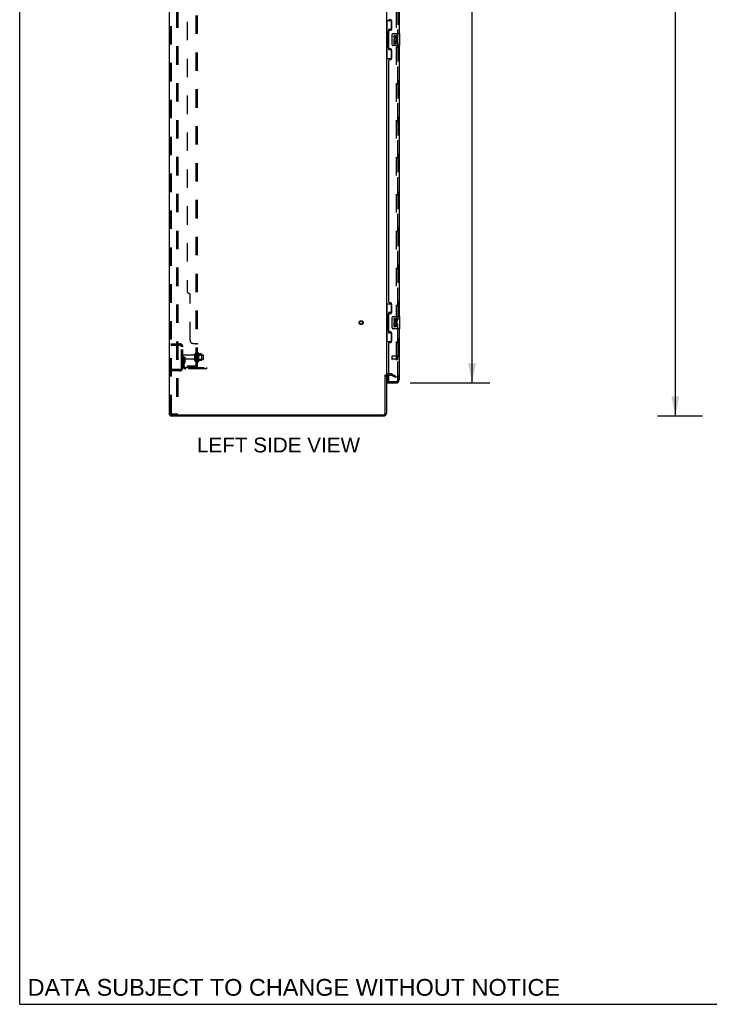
# Model space of a CAD drawing. Header units: inches. Extents: x 0 to 278, y 0 to 180.
# Tile 1 of 77: x 0 to 57, y 0 to 82. Entities that reach past the tile are written whole.
import ezdxf

# ---------------------------------------------------------------- set-up
doc = ezdxf.new("R2010")
doc.units = ezdxf.units.IN
doc.header["$LTSCALE"] = 15.310625
doc.header["$MEASUREMENT"] = 0
doc.linetypes.add('HIDDEN', pattern=[0.2, 0.1, -0.1])
doc.layers.get('0').update_dxf_attribs({"linetype": 'CONTINUOUS'})
for name, color, linetype in [('DEFAULT_2', 8, 'HIDDEN'), ('DIMENSIONS', 7, 'CONTINUOUS'), ('LEFTHAND_DOOR_ASSEMBLY', 7, 'CONTINUOUS'), ('RIGHTHAND_DOOR_ASSEMBLY', 7, 'CONTINUOUS'), ('SUBPANEL', 7, 'CONTINUOUS')]:
    doc.layers.add(name, color=color, linetype=linetype)
doc.styles.get("Standard").update_dxf_attribs({"font": 'arial.ttf'})
doc.dimstyles.new('DIMSTYLE_1', dxfattribs={"dimtxt": 1.228125, "dimasz": 1.6375, "dimexe": 0.09, "dimexo": 0.07, "dimgap": 0.0375, "dimtad": 0, "dimtih": 1, "dimtoh": 1, "dimzin": 4, "dimdsep": 46, "dimtxsty": 'Standard', "dimblk": '_FILLED', "dimblk1": '_FILLED', "dimblk2": '_FILLED', "dimcen": 0.09, "dimadec": 3, "dimazin": 1, "dimtfac": 1, "dimtdec": 3, "dimtofl": 0, "dimtmove": 0, "dimatfit": 3, "dimldrblk": '_FILLED', "dimfxl": 0, "dimtolj": 1, "dimtzin": 4, "dimarcsym": 0})

# ---------------------------------------------------------------- blocks, each defined once
blk = doc.blocks.new('_FILLED')
at = {"color": 0, "linetype": 'ByBlock'}
blk.add_solid([(0, 0), (-1, 0.2), (-1, -0.2)], dxfattribs=at)
blk = doc.blocks.new('*D7')
at = {"layer": 'DIMENSIONS', "color": 2, "linetype": 'Continuous'}
for p, q in [((32.386, 132.076), (39.002, 132.076)), ((37.528, 132.076), (37.528, 94.139)), ((37.528, 51.576), (37.528, 89.84)), ((32.386, 51.576), (39.002, 51.576))]:
    blk.add_line(p, q, dxfattribs=at)
at = {"layer": 'DIMENSIONS', "color": 2, "linetype": 'Continuous', "xscale": 1.6375, "yscale": 1.6375, "zscale": 1.6375}
for p, rotation in [((37.528, 132.076), 90), ((37.528, 51.576), 270)]:
    blk.add_blockref('_FILLED', p, dxfattribs=dict(at, rotation=rotation))
at = {"layer": 'DIMENSIONS', "color": 2, "linetype": 'Continuous', "insert": (37.528, 93.525), "char_height": 1.2281, "width": 6.28216, "attachment_point": 2, "line_spacing_factor": 0.9}
blk.add_mtext('80.50\\PDOORS', dxfattribs=at)
blk = doc.blocks.new('*D15')
at = {"layer": 'DIMENSIONS', "color": 2, "linetype": 'Continuous'}
for p, q in [((56.663, 134.826), (52.923, 134.826)), ((54.397, 134.826), (54.397, 93.054)), ((54.397, 48.826), (54.397, 90.598)), ((56.663, 48.826), (52.923, 48.826))]:
    blk.add_line(p, q, dxfattribs=at)
at = {"layer": 'DIMENSIONS', "color": 2, "linetype": 'Continuous', "xscale": 1.6375, "yscale": 1.6375, "zscale": 1.6375}
for p, rotation in [((54.397, 134.826), 90), ((54.397, 48.826), 270)]:
    blk.add_blockref('_FILLED', p, dxfattribs=dict(at, rotation=rotation))
at = {"layer": 'DIMENSIONS', "color": 2, "linetype": 'Continuous', "insert": (54.397, 92.44), "char_height": 1.2281, "width": 4.29159, "attachment_point": 2, "line_spacing_factor": 0.9}
blk.add_mtext('86.00', dxfattribs=at)

msp = doc.modelspace()

# ---------------------------------------------------------------- linework, layer by layer
at = {"color": 7, "linetype": 'Continuous'}
for p, q in [((0, 0), (0, 180.125)), ((30.324, 52.222), (30.428, 52.222)), ((12.48, 48.93), (12.48, 48.826)), ((12.485, 48.93), (12.518, 48.93)), ((0, 0), (278.375, 0))]:
    msp.add_line(p, q, dxfattribs=at)
at = {"color": 3, "linetype": 'Continuous'}
for p, q in [((12.428, 48.93), (12.428, 134.722)), ((30.428, 131.378), (30.428, 52.274)), ((30.324, 49.072), (30.324, 52.233)), ((30.428, 52.222), (30.428, 49.072)), ((30.632, 52.222), (30.571, 52.222)), ((12.428, 48.93), (12.485, 48.93)), ((30.182, 48.826), (12.48, 48.826)), ((12.518, 48.93), (30.182, 48.93))]:
    msp.add_line(p, q, dxfattribs=at)
for centre, radius, start, end in [((30.571, 52.079), 0.142, 90, 180), ((30.182, 49.072), 0.246, 270, 360), ((30.182, 49.072), 0.142, 270, 360)]:
    msp.add_arc(centre, radius, start, end, dxfattribs=at)
at = {"layer": 'DEFAULT_2', "color": 8, "linetype": 'HIDDEN'}
for p, q in [((12.532, 49.043), (12.532, 134.608)), ((12.606, 49.043), (12.606, 134.608)), ((13.004, 134.638), (13.004, 49.013)), ((13.108, 134.638), (13.108, 49.013)), ((31.241, 131.56), (31.241, 52.091)), ((12.532, 54.826), (13.286, 54.826)), ((13.205, 54.826), (13.205, 54.722)), ((12.532, 54.722), (13.286, 54.722)), ((13.428, 52.822), (13.428, 54.579)), ((13.532, 52.822), (13.532, 54.579)), ((14.522, 53.443), (14.522, 53.958)), ((14.632, 53.443), (14.632, 53.958)), ((14.757, 54.035), (14.757, 53.367)), ((14.827, 54.057), (14.827, 53.345)), ((15.083, 53.978), (14.855, 53.978)), ((15.093, 53.956), (15.093, 53.445)), ((13.636, 53.701), (13.532, 53.701)), ((14.46, 53.866), (13.562, 53.866)), ((14.46, 53.536), (13.562, 53.536)), ((13.621, 53.354), (13.572, 53.286)), ((13.622, 53.36), (13.622, 53.701)), ((13.622, 53.526), (13.726, 53.526)), ((13.636, 53.701), (13.726, 53.701)), ((13.636, 52.999), (13.636, 53.701)), ((13.705, 53.294), (13.656, 53.226)), ((13.726, 53.36), (13.726, 53.701)), ((15.227, 53.888), (14.632, 53.888)), ((15.227, 53.513), (14.632, 53.513)), ((14.777, 53.884), (14.757, 53.904)), ((14.777, 53.517), (14.757, 53.497)), ((14.777, 53.884), (15.073, 53.884)), ((14.777, 53.884), (14.777, 53.517)), ((14.777, 53.517), (15.073, 53.517)), ((15.083, 53.423), (14.855, 53.423)), ((15.073, 53.884), (15.093, 53.904)), ((15.073, 53.884), (15.073, 53.517)), ((15.073, 53.517), (15.093, 53.497)), ((15.257, 53.543), (15.257, 53.858)), ((13.286, 52.68), (12.532, 52.68)), ((13.286, 52.576), (12.532, 52.576)), ((13.205, 52.68), (13.205, 52.576)), ((13.779, 52.857), (15.532, 52.857)), ((15.532, 52.753), (13.779, 52.753)), ((15.029, 52.753), (15.029, 52.857)), ((15.285, 52.753), (15.285, 52.857)), ((15.532, 52.753), (15.532, 52.857)), ((30.833, 52.326), (30.571, 52.326)), ((30.901, 52.307), (31.241, 52.111)), ((30.632, 52.222), (30.833, 52.222)), ((31.189, 52.021), (30.849, 52.217)), ((31.241, 52.111), (31.189, 52.021)), ((31.216, 52.073), (31.218, 52.073)), ((12.627, 49.013), (12.554, 49.013)), ((12.627, 49.013), (13.108, 49.013))]:
    msp.add_line(p, q, dxfattribs=at)
for points in [[(31.224, 52.071), (31.223, 52.071), (31.221, 52.071), (31.22, 52.072), (31.218, 52.073)], [(31.241, 52.091), (31.241, 52.089), (31.24, 52.087), (31.24, 52.085), (31.239, 52.083), (31.238, 52.081), (31.237, 52.079), (31.236, 52.077), (31.234, 52.076), (31.233, 52.074), (31.231, 52.073), (31.229, 52.072), (31.227, 52.072), (31.225, 52.071), (31.224, 52.071)], [(12.532, 49.043), (12.533, 49.035), (12.535, 49.028), (12.539, 49.022), (12.543, 49.017), (12.548, 49.014), (12.554, 49.013)], [(12.606, 49.043), (12.607, 49.035), (12.609, 49.028), (12.612, 49.022), (12.617, 49.017), (12.621, 49.014), (12.627, 49.013)]]:
    msp.add_lwpolyline(points, dxfattribs=at)
for radius in [0.164, 0.124]:
    msp.add_circle((28.324, 56.576), radius, dxfattribs=at)
for centre, radius, start, end in [((13.286, 54.579), 0.246, 0, 90), ((13.286, 54.579), 0.142, 0, 90), ((14.577, 53.958), 0.055, 360, 180), ((14.796, 54.035), 0.0384, 34.44966, 180), ((14.227, 53.701), 0.698, 23.96793, 30.66313), ((14.874, 53.988), 0.01, 203.96793, 270), ((15.083, 53.968), 0.01, 5.19383, 90), ((14.952, 53.956), 0.141, 0, 5.20805), ((13.562, 53.836), 0.03, 90, 180), ((13.562, 53.566), 0.03, 180, 270), ((13.74, 53.165), 0.208, 144.24611, 180), ((13.612, 53.36), 0.01, 324.24611, 360), ((13.74, 53.165), 0.104, 144.24611, 180), ((13.612, 53.36), 0.114, 324.24611, 360), ((14.46, 53.928), 0.0625, 270, 360), ((14.46, 53.473), 0.0625, 0, 90), ((14.577, 53.443), 0.055, 180, 0), ((14.796, 53.367), 0.0384, 180, 325.55034), ((14.227, 53.701), 0.698, 329.33687, 336.03207), ((14.874, 53.413), 0.01, 90, 156.03207), ((15.083, 53.433), 0.01, 270, 354.80617), ((14.952, 53.445), 0.141, 354.79195, 360), ((15.227, 53.858), 0.03, 359.99999, 90), ((15.227, 53.543), 0.03, 270, 0.00001), ((13.286, 52.822), 0.246, 270, 360), ((13.286, 52.822), 0.142, 270, 360), ((13.779, 52.999), 0.246, 180, 270), ((13.779, 52.999), 0.142, 180, 270), ((30.571, 52.079), 0.246, 90, 180), ((30.833, 52.189), 0.137, 60, 90), ((30.833, 52.189), 0.033, 60, 90)]:
    msp.add_arc(centre, radius, start, end, dxfattribs=at)
at = {"layer": 'LEFTHAND_DOOR_ASSEMBLY', "color": 8, "linetype": 'HIDDEN'}
for p, q in [((31.382, 51.822), (31.382, 131.829)), ((30.882, 53.794), (30.882, 53.566)), ((31.339, 53.804), (30.892, 53.804)), ((31.339, 53.556), (30.892, 53.556)), ((31.339, 53.822), (31.339, 53.538)), ((30.652, 51.68), (31.24, 51.68))]:
    msp.add_line(p, q, dxfattribs=at)
at = {"layer": 'LEFTHAND_DOOR_ASSEMBLY', "color": 3, "linetype": 'Continuous'}
for p, q in [((31.486, 103.076), (31.486, 80.576)), ((30.752, 81.723), (30.692, 81.723)), ((30.882, 80.973), (30.882, 81.593)), ((30.632, 79.368), (30.632, 80.783)), ((30.692, 80.843), (30.752, 80.843)), ((30.752, 79.308), (30.692, 79.308)), ((31.486, 79.576), (31.486, 57.076)), ((30.882, 78.558), (30.882, 79.178)), ((30.632, 58.283), (30.632, 78.368)), ((30.692, 78.428), (30.752, 78.428)), ((30.752, 58.223), (30.692, 58.223)), ((30.882, 57.473), (30.882, 58.093)), ((30.632, 55.868), (30.632, 57.283)), ((30.692, 57.343), (30.752, 57.343)), ((30.752, 55.808), (30.692, 55.808)), ((30.882, 55.058), (30.882, 55.678)), ((31.486, 56.076), (31.486, 51.822)), ((30.632, 51.7), (30.632, 54.868)), ((30.692, 54.928), (30.752, 54.928)), ((30.507, 51.576), (31.24, 51.576))]:
    msp.add_line(p, q, dxfattribs=at)
at = {"layer": 'LEFTHAND_DOOR_ASSEMBLY', "color": 7, "linetype": 'Continuous'}
for p, q in [((30.428, 81.651), (30.869, 81.651)), ((30.467, 81.651), (30.467, 80.626)), ((30.832, 80.916), (30.605, 80.916)), ((30.605, 80.916), (30.605, 79.236)), ((30.832, 81.651), (30.832, 80.871)), ((30.446, 80.626), (30.568, 80.626)), ((30.446, 80.626), (30.446, 79.526)), ((30.568, 80.656), (30.568, 80.676)), ((30.568, 79.526), (30.568, 80.626)), ((30.891, 79.676), (30.891, 80.476)), ((30.991, 80.576), (31.531, 80.576)), ((31.092, 80.422), (31.029, 80.422)), ((31.029, 80.422), (31.029, 80.285)), ((31.092, 80.285), (31.092, 80.422)), ((31.157, 80.348), (31.157, 80.279)), ((31.218, 80.285), (31.218, 80.327)), ((31.281, 80.327), (31.281, 80.191)), ((31.281, 80.191), (31.343, 80.191)), ((31.343, 80.191), (31.343, 80.327)), ((31.546, 79.591), (31.546, 80.561)), ((30.446, 79.526), (30.568, 79.526)), ((30.467, 79.526), (30.467, 78.501)), ((30.568, 79.475), (30.568, 79.495)), ((30.832, 79.281), (30.832, 78.501)), ((31.531, 79.576), (30.991, 79.576)), ((31.047, 79.96), (31.029, 79.96)), ((31.029, 79.96), (31.029, 79.73)), ((31.029, 79.73), (31.092, 79.73)), ((31.082, 79.96), (31.109, 79.979)), ((31.082, 79.96), (31.343, 79.96)), ((31.092, 79.897), (31.157, 79.897)), ((31.092, 79.73), (31.092, 79.897)), ((31.157, 79.897), (31.157, 79.761)), ((31.157, 79.761), (31.218, 79.761)), ((31.218, 79.897), (31.281, 79.897)), ((31.218, 79.761), (31.218, 79.897)), ((31.273, 79.996), (31.33, 79.971)), ((31.281, 79.897), (31.281, 79.73)), ((31.281, 79.73), (31.343, 79.73)), ((31.343, 79.73), (31.343, 79.96)), ((30.428, 78.501), (30.869, 78.501)), ((30.605, 79.236), (30.832, 79.236)), ((30.428, 58.151), (30.869, 58.151)), ((30.467, 58.151), (30.467, 57.126)), ((30.832, 58.151), (30.832, 57.371)), ((30.832, 57.416), (30.605, 57.416)), ((30.605, 57.416), (30.605, 55.736)), ((30.446, 57.126), (30.568, 57.126)), ((30.446, 57.126), (30.446, 56.026)), ((30.568, 57.156), (30.568, 57.176)), ((30.568, 56.026), (30.568, 57.126)), ((30.891, 56.176), (30.891, 56.976)), ((30.991, 57.076), (31.531, 57.076)), ((31.092, 56.922), (31.029, 56.922)), ((31.029, 56.922), (31.029, 56.785)), ((31.047, 56.46), (31.029, 56.46)), ((31.029, 56.46), (31.029, 56.23)), ((31.082, 56.46), (31.109, 56.479)), ((31.082, 56.46), (31.343, 56.46)), ((31.092, 56.785), (31.092, 56.922)), ((31.092, 56.397), (31.157, 56.397)), ((31.092, 56.23), (31.092, 56.397)), ((31.157, 56.848), (31.157, 56.779)), ((31.157, 56.397), (31.157, 56.261)), ((31.218, 56.785), (31.218, 56.827)), ((31.218, 56.397), (31.281, 56.397)), ((31.218, 56.261), (31.218, 56.397)), ((31.273, 56.496), (31.33, 56.471)), ((31.281, 56.827), (31.281, 56.691)), ((31.281, 56.691), (31.343, 56.691)), ((31.281, 56.397), (31.281, 56.23)), ((31.343, 56.691), (31.343, 56.827)), ((31.343, 56.23), (31.343, 56.46)), ((31.546, 56.091), (31.546, 57.061)), ((30.446, 56.026), (30.568, 56.026)), ((30.467, 56.026), (30.467, 55.001)), ((30.568, 55.975), (30.568, 55.995)), ((30.605, 55.736), (30.832, 55.736)), ((30.832, 55.781), (30.832, 55.001)), ((31.531, 56.076), (30.991, 56.076)), ((31.029, 56.23), (31.092, 56.23)), ((31.157, 56.261), (31.218, 56.261)), ((31.281, 56.23), (31.343, 56.23)), ((30.428, 55.001), (30.869, 55.001)), ((30.507, 52.207), (30.507, 51.7)), ((30.507, 51.68), (30.652, 51.68)), ((30.507, 51.68), (30.507, 51.576))]:
    msp.add_line(p, q, dxfattribs=at)
for points in [[(30.605, 80.892), (30.606, 80.889), (30.606, 80.885), (30.607, 80.881), (30.608, 80.877), (30.61, 80.872), (30.612, 80.867), (30.614, 80.861), (30.617, 80.855), (30.621, 80.849), (30.625, 80.842), (30.629, 80.835), (30.634, 80.827), (30.639, 80.818), (30.641, 80.815)], [(30.891, 80.476), (30.892, 80.482), (30.892, 80.488), (30.893, 80.494), (30.895, 80.5), (30.896, 80.506), (30.898, 80.512)], [(30.641, 79.337), (30.639, 79.333), (30.634, 79.325), (30.629, 79.317), (30.625, 79.31), (30.621, 79.303), (30.617, 79.296), (30.614, 79.29), (30.612, 79.285), (30.61, 79.28), (30.608, 79.275), (30.607, 79.271), (30.606, 79.267), (30.606, 79.263), (30.605, 79.259)], [(30.898, 79.64), (30.896, 79.645), (30.895, 79.651), (30.893, 79.657), (30.892, 79.663), (30.892, 79.669), (30.891, 79.676)], [(30.605, 57.392), (30.606, 57.389), (30.606, 57.385), (30.607, 57.381), (30.608, 57.377), (30.61, 57.372), (30.612, 57.367), (30.614, 57.361), (30.617, 57.355), (30.621, 57.349), (30.625, 57.342), (30.629, 57.335), (30.634, 57.327), (30.639, 57.318), (30.641, 57.315)], [(30.891, 56.976), (30.892, 56.982), (30.892, 56.988), (30.893, 56.994), (30.895, 57), (30.896, 57.006), (30.898, 57.012)], [(30.641, 55.837), (30.639, 55.833), (30.634, 55.825), (30.629, 55.817), (30.625, 55.81), (30.621, 55.803), (30.617, 55.796), (30.614, 55.79), (30.612, 55.785), (30.61, 55.78), (30.608, 55.775), (30.607, 55.771), (30.606, 55.767), (30.606, 55.763), (30.605, 55.759)], [(30.898, 56.14), (30.896, 56.145), (30.895, 56.151), (30.893, 56.157), (30.892, 56.163), (30.892, 56.169), (30.891, 56.176)]]:
    msp.add_lwpolyline(points, dxfattribs=at)
at = {"layer": 'LEFTHAND_DOOR_ASSEMBLY', "color": 3, "linetype": 'Continuous'}
for centre, radius, start, end in [((30.692, 81.783), 0.06, 180, 270), ((30.752, 81.593), 0.13, 0, 90), ((30.752, 80.973), 0.13, 270, 360), ((30.692, 80.783), 0.06, 90, 180), ((30.692, 79.368), 0.06, 180, 270), ((30.752, 79.178), 0.13, 0, 90), ((30.752, 78.558), 0.13, 270, 360), ((30.692, 78.368), 0.06, 90, 180), ((30.692, 58.283), 0.06, 180, 270), ((30.752, 58.093), 0.13, 0, 90), ((30.692, 57.283), 0.06, 90, 180), ((30.752, 57.473), 0.13, 270, 360), ((30.692, 55.868), 0.06, 180, 270), ((30.752, 55.678), 0.13, 0, 90), ((30.692, 54.868), 0.06, 90, 180), ((30.752, 55.058), 0.13, 270, 360), ((30.652, 51.7), 0.02, 180, 270), ((31.24, 51.822), 0.246, 270, 360)]:
    msp.add_arc(centre, radius, start, end, dxfattribs=at)
at = {"layer": 'LEFTHAND_DOOR_ASSEMBLY', "color": 7, "linetype": 'Continuous'}
for centre, radius, start, end in [((30.991, 80.476), 0.1, 90, 158.79459), ((31.123, 80.285), 0.0943, 180, 360), ((31.186, 80.034), 0.157, 336.59665, 161.87913), ((31.123, 80.285), 0.0314, 180, 261.22946), ((31.186, 80.034), 0.0943, 336.59665, 215.11217), ((31.123, 80.29), 0.0362, 263.42855, 341.76278), ((31.249, 80.327), 0.0943, 68.69989, 167.43379), ((31.249, 80.327), 0.0314, 0, 180.04847), ((31.249, 80.327), 0.0943, 0, 68.67039), ((31.531, 80.561), 0.015, 0, 90), ((30.991, 79.676), 0.1, 201.20502, 270), ((31.183, 80.034), 0.154, 161.41988, 206.19629), ((31.186, 80.034), 0.157, 205.73705, 207.8532), ((31.531, 79.591), 0.015, 270, 360), ((30.991, 56.976), 0.1, 90, 158.79459), ((31.123, 56.785), 0.0943, 180, 360), ((31.183, 56.534), 0.154, 161.41988, 206.19629), ((31.186, 56.534), 0.157, 336.59665, 161.87913), ((31.186, 56.534), 0.157, 205.73705, 207.8532), ((31.123, 56.785), 0.0314, 180, 261.22946), ((31.186, 56.534), 0.0943, 336.59665, 215.11217), ((31.123, 56.79), 0.0362, 263.42855, 341.76278), ((31.249, 56.827), 0.0943, 68.69989, 167.43379), ((31.249, 56.827), 0.0314, 0, 180.04847), ((31.249, 56.827), 0.0943, 0, 68.67039), ((31.531, 57.061), 0.015, 0, 90), ((30.991, 56.176), 0.1, 201.20502, 270), ((31.531, 56.091), 0.015, 270, 360), ((30.527, 51.7), 0.02, 180, 270), ((31.322, 51.966), 0.26, 267.41339, 270)]:
    msp.add_arc(centre, radius, start, end, dxfattribs=at)
at = {"layer": 'LEFTHAND_DOOR_ASSEMBLY', "color": 8, "linetype": 'HIDDEN'}
for centre, radius, start, end in [((30.892, 53.794), 0.01, 90, 180), ((30.892, 53.566), 0.01, 180, 270), ((31.361, 53.822), 0.0215, 0, 180), ((31.361, 53.538), 0.0215, 180, 360), ((31.24, 51.822), 0.142, 270, 360)]:
    msp.add_arc(centre, radius, start, end, dxfattribs=at)
at = {"layer": 'LEFTHAND_DOOR_ASSEMBLY', "color": 7, "linetype": 'Continuous'}
for centre, start_param, end_param in [((30.673, 80.666), 0.699287, 1.51401), ((30.673, 80.666), -4.655602, -3.84088), ((30.673, 79.485), 0.699287, 1.51401), ((30.673, 79.485), -4.655602, -3.84088), ((30.673, 57.166), 0.699287, 1.51401), ((30.673, 57.166), -4.655602, -3.84088), ((30.673, 55.985), 0.699287, 1.51401), ((30.673, 55.985), -4.655602, -3.84088)]:
    msp.add_ellipse(centre, major_axis=(0, 0.18), ratio=0.579493, start_param=start_param, end_param=end_param, dxfattribs=at)
at = {"layer": 'RIGHTHAND_DOOR_ASSEMBLY', "color": 8, "linetype": 'HIDDEN'}
for p, q in [((31.382, 131.829), (31.382, 51.822)), ((30.527, 51.68), (31.24, 51.68))]:
    msp.add_line(p, q, dxfattribs=at)
msp.add_arc((31.24, 51.822), 0.142, 270, 360, dxfattribs=at)
at = {"layer": 'SUBPANEL', "color": 8, "linetype": 'HIDDEN'}
for p, q in [((14.632, 52.982), (14.632, 130.669)), ((14.757, 52.982), (14.757, 130.669)), ((13.882, 124.419), (13.882, 59.232)), ((14.132, 55.107), (14.132, 58.982)), ((14.382, 54.857), (14.703, 54.857)), ((14.632, 54.822), (14.757, 54.822)), ((14.632, 54.46), (14.757, 54.46)), ((14.632, 54.179), (14.757, 54.179)), ((14.632, 53.951), (14.757, 53.951)), ((14.632, 53.451), (14.757, 53.451)), ((13.882, 52.982), (14.52, 52.982)), ((13.882, 52.982), (13.882, 52.857)), ((14.52, 52.857), (13.882, 52.857)), ((14.132, 52.982), (14.132, 52.857)), ((14.703, 52.943), (14.607, 53.023)), ((14.632, 52.982), (14.757, 52.982))]:
    msp.add_line(p, q, dxfattribs=at)
for points in [[(14.607, 54.857), (14.606, 54.855), (14.606, 54.853), (14.606, 54.851), (14.607, 54.85), (14.607, 54.848), (14.608, 54.846), (14.61, 54.845), (14.611, 54.843), (14.613, 54.841), (14.614, 54.84), (14.616, 54.839), (14.618, 54.837), (14.622, 54.834)], [(14.607, 54.857), (14.606, 54.855), (14.606, 54.853), (14.606, 54.851), (14.607, 54.85), (14.607, 54.848)], [(14.61, 54.845), (14.611, 54.843), (14.613, 54.841), (14.614, 54.84), (14.616, 54.839)], [(14.622, 54.834), (14.624, 54.833), (14.626, 54.831), (14.628, 54.83), (14.63, 54.828), (14.631, 54.826), (14.632, 54.825), (14.632, 54.823), (14.632, 54.822)], [(14.624, 54.833), (14.626, 54.831), (14.628, 54.83), (14.63, 54.828), (14.631, 54.826), (14.632, 54.825), (14.632, 54.823), (14.632, 54.822)], [(14.703, 54.857), (14.706, 54.855), (14.708, 54.853), (14.712, 54.852), (14.715, 54.85), (14.719, 54.848), (14.723, 54.847), (14.731, 54.843)], [(14.706, 54.855), (14.708, 54.853), (14.712, 54.852)], [(14.731, 54.843), (14.735, 54.842), (14.738, 54.84)], [(14.738, 54.84), (14.742, 54.838), (14.745, 54.837), (14.748, 54.835), (14.751, 54.833), (14.753, 54.831), (14.755, 54.829), (14.756, 54.827), (14.757, 54.825), (14.757, 54.823), (14.757, 54.822)], [(14.745, 54.837), (14.748, 54.835), (14.751, 54.833), (14.753, 54.831), (14.755, 54.829), (14.756, 54.827), (14.757, 54.825), (14.757, 54.823), (14.757, 54.822)], [(14.607, 53.023), (14.606, 53.022), (14.606, 53.021), (14.606, 53.02), (14.607, 53.019), (14.607, 53.018), (14.608, 53.017), (14.61, 53.015), (14.611, 53.013), (14.613, 53.011), (14.614, 53.01), (14.618, 53.005)], [(14.618, 53.005), (14.62, 53.003), (14.622, 53.001), (14.624, 52.998), (14.626, 52.996), (14.628, 52.993), (14.63, 52.991), (14.631, 52.988), (14.632, 52.986), (14.632, 52.984), (14.632, 52.982)], [(14.692, 52.982), (14.692, 52.982), (14.692, 52.982), (14.692, 52.982), (14.692, 52.982), (14.691, 52.982), (14.691, 52.982), (14.69, 52.982), (14.689, 52.982), (14.689, 52.982), (14.688, 52.982), (14.687, 52.983), (14.686, 52.983), (14.686, 52.983), (14.685, 52.983), (14.684, 52.983), (14.683, 52.983), (14.683, 52.984), (14.682, 52.984), (14.681, 52.984), (14.68, 52.984), (14.679, 52.984), (14.679, 52.984), (14.678, 52.985), (14.677, 52.985), (14.676, 52.985), (14.675, 52.985), (14.674, 52.986), (14.674, 52.986), (14.673, 52.986), (14.672, 52.986), (14.671, 52.987), (14.67, 52.987), (14.669, 52.987), (14.668, 52.987), (14.668, 52.988), (14.667, 52.988), (14.666, 52.988), (14.665, 52.988), (14.664, 52.989), (14.663, 52.989), (14.662, 52.989), (14.661, 52.99), (14.66, 52.99), (14.659, 52.99), (14.658, 52.991), (14.657, 52.991), (14.656, 52.992), (14.655, 52.992), (14.654, 52.992), (14.653, 52.993), (14.652, 52.993), (14.651, 52.994), (14.65, 52.994), (14.649, 52.994), (14.648, 52.995), (14.647, 52.995), (14.646, 52.996), (14.645, 52.996), (14.644, 52.997), (14.643, 52.997), (14.642, 52.997), (14.641, 52.998), (14.641, 52.998), (14.64, 52.999), (14.639, 52.999), (14.638, 53), (14.637, 53), (14.636, 53), (14.636, 53.001), (14.635, 53.001), (14.634, 53.002), (14.633, 53.002), (14.633, 53.002), (14.632, 53.003), (14.631, 53.003), (14.631, 53.003), (14.63, 53.004), (14.63, 53.004), (14.629, 53.004), (14.629, 53.005), (14.628, 53.005), (14.628, 53.005)], [(14.628, 53.005), (14.628, 53.005), (14.628, 53.005), (14.628, 53.005), (14.629, 53.005), (14.629, 53.005), (14.629, 53.004), (14.63, 53.004), (14.63, 53.004), (14.631, 53.003), (14.631, 53.003), (14.632, 53.002), (14.632, 53.002)], [(14.689, 52.982), (14.69, 52.982), (14.69, 52.982), (14.691, 52.982), (14.691, 52.982), (14.692, 52.982), (14.692, 52.982), (14.692, 52.982), (14.692, 52.982)], [(14.703, 52.943), (14.706, 52.946), (14.708, 52.948), (14.712, 52.95), (14.715, 52.953), (14.719, 52.955), (14.723, 52.956), (14.727, 52.958)], [(14.727, 52.958), (14.735, 52.962), (14.738, 52.963), (14.742, 52.965), (14.745, 52.967), (14.748, 52.968), (14.751, 52.97), (14.753, 52.972), (14.755, 52.974), (14.756, 52.976), (14.757, 52.978), (14.757, 52.98), (14.757, 52.982)]]:
    msp.add_lwpolyline(points, dxfattribs=at)
for centre, radius, start, end in [((14.132, 59.232), 0.25, 180, 270), ((14.382, 55.107), 0.25, 180, 270), ((14.52, 53.094), 0.237, 270, 360), ((14.52, 53.094), 0.112, 270, 360)]:
    msp.add_arc(centre, radius, start, end, dxfattribs=at)

# ---------------------------------------------------------------- texts
at = {"layer": 'DIMENSIONS', "color": 2, "linetype": 'Continuous', "attachment_point": 2, "line_spacing_factor": 0.9}
for s, insert, char_height, width in [('LEFT SIDE VIEW', (21.473, 47.039), 1.22812, 13.50481), ('DATA SUBJECT TO CHANGE WITHOUT NOTICE', (22.745, 2.103), 1.39187, 44.09501)]:
    msp.add_mtext(s, dxfattribs=dict(at, insert=insert, char_height=char_height, width=width))

# ---------------------------------------------------------------- dimensions: what is measured, and where the dimension line sits
at = {"layer": 'DIMENSIONS', "color": 2, "linetype": 'Continuous'}
dim = msp.add_linear_dim(base=(54.397, 134.826), p1=(56.733, 48.826), p2=(56.733, 134.826), angle=90, dimstyle='DIMSTYLE_1', dxfattribs=at)
dim.commit()
dim.dimension.update_dxf_attribs({"geometry": '*D15', "text_midpoint": (54.39, 91.819), "dimtype": 160})
dim = msp.add_linear_dim(base=(37.528, 51.576), p1=(32.316, 132.076), p2=(32.316, 51.576), angle=270, text='<>\\PDOORS', dimstyle='DIMSTYLE_1', dxfattribs=at)
dim.commit()
dim.dimension.update_dxf_attribs({"geometry": '*D7', "text_midpoint": (37.528, 91.99), "dimtype": 160})

doc.saveas('drawing.dxf')
